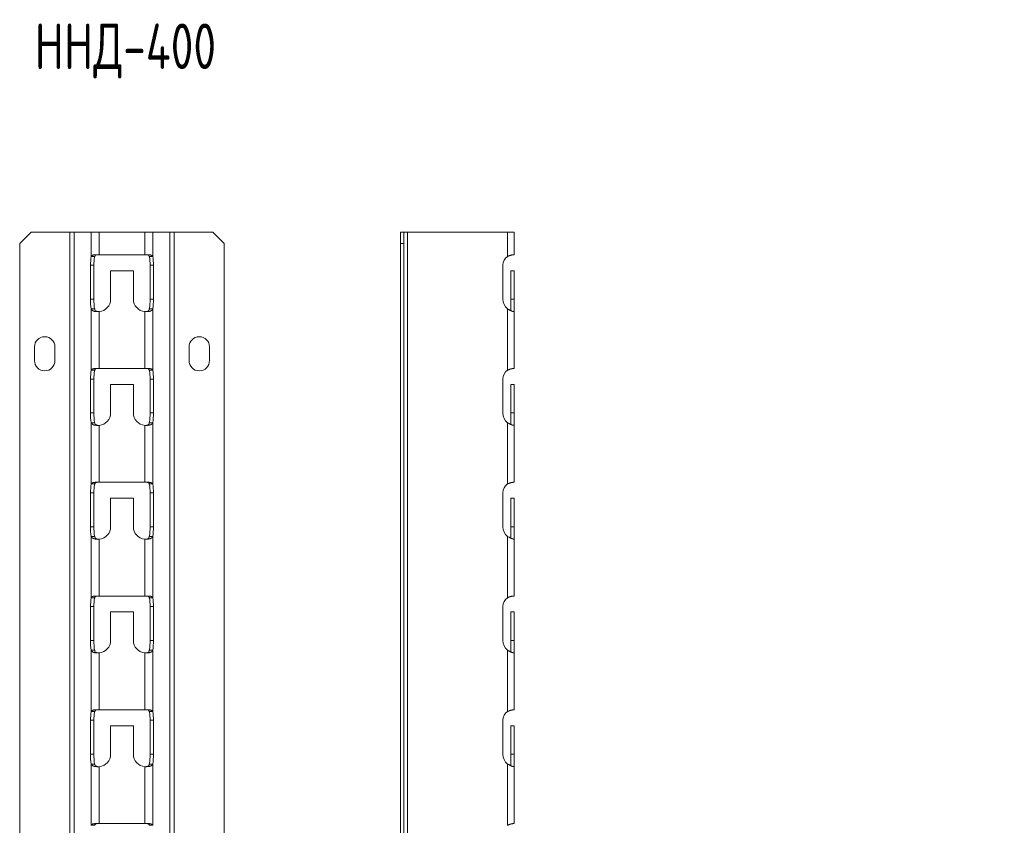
# Model space of a CAD drawing. Header units: millimetres. Extents: x -23 to 1248, y -1355 to 295.
# Tile 2 of 8: x -23 to 410, y -1021 to -667. Entities that reach past the tile are written whole.
import ezdxf

# ---------------------------------------------------------------- set-up
doc = ezdxf.new("R2010")
doc.units = ezdxf.units.MM
doc.styles.add('SLDTEXTSTYLE0', font='TXT', dxfattribs={"width": 0.7, "bigfont": 'bigfont'})

msp = doc.modelspace()

# ---------------------------------------------------------------- linework, layer by layer
at = {"color": 7, "linetype": 'Continuous', "lineweight": 15}
for p, q in [((-17.61, -760.41), (-22.61, -765.41)), ((-0.57, -760.41), (-17.61, -760.41)), ((-0.57, -760.41), (-0.57, -1167.41)), ((1.41, -760.41), (-0.57, -760.41)), ((1.41, -760.41), (1.41, -1167.41)), ((8.89, -760.41), (1.41, -760.41)), ((8.89, -760.41), (8.89, -771.15)), ((12.34, -760.41), (8.89, -760.41)), ((12.34, -760.41), (12.34, -770.41)), ((32.43, -760.41), (12.34, -760.41)), ((32.43, -760.41), (32.43, -770.41)), ((35.89, -760.41), (32.43, -760.41)), ((35.89, -760.41), (35.89, -771.15)), ((43.37, -760.41), (35.89, -760.41)), ((43.37, -760.41), (43.37, -1167.41)), ((45.34, -760.41), (43.37, -760.41)), ((45.34, -760.41), (45.34, -1167.41)), ((62.39, -760.41), (45.34, -760.41)), ((67.39, -765.41), (62.39, -760.41)), ((144.87, -765.41), (144.87, -760.41)), ((144.87, -760.41), (146.37, -760.41)), ((146.37, -760.41), (146.37, -765.41)), ((148.04, -760.41), (146.37, -760.41)), ((148.04, -760.41), (148.04, -1167.41)), ((191.96, -760.41), (148.04, -760.41)), ((191.96, -760.41), (191.96, -771.15)), ((194.87, -760.41), (191.96, -760.41)), ((194.87, -760.41), (194.87, -770.41)), ((-22.61, -765.41), (-22.61, -1162.41)), ((67.39, -765.41), (67.39, -1162.41)), ((146.37, -765.41), (144.87, -765.41)), ((144.87, -765.41), (144.87, -1162.41)), ((146.37, -765.41), (146.37, -1162.41)), ((10.69, -770.41), (12.34, -770.41)), ((32.43, -770.41), (12.34, -770.41)), ((32.43, -770.41), (34.09, -770.41)), ((194.46, -770.41), (194.87, -770.41)), ((8.54, -775.01), (8.54, -789.91)), ((10.02, -775.01), (8.54, -775.01)), ((8.89, -771.15), (10.37, -771.15)), ((10.02, -775.01), (10.02, -789.91)), ((34.41, -771.15), (35.89, -771.15)), ((34.76, -775.01), (36.24, -775.01)), ((34.76, -789.91), (34.76, -775.01)), ((36.24, -789.91), (36.24, -775.01)), ((189.89, -775.01), (189.89, -789.91)), ((17.39, -789.91), (17.39, -777.41)), ((17.39, -777.41), (27.39, -777.41)), ((27.39, -777.41), (27.39, -789.91)), ((193.37, -777.41), (194.87, -777.41)), ((193.37, -789.91), (193.37, -777.41)), ((194.87, -789.91), (194.87, -777.41)), ((10.02, -789.91), (8.54, -789.91)), ((34.76, -789.91), (36.24, -789.91)), ((193.37, -795.02), (193.37, -789.91)), ((193.37, -789.91), (194.87, -789.91)), ((194.87, -795.4), (194.87, -789.91)), ((8.89, -794.24), (8.89, -821.15)), ((10.37, -794.24), (8.89, -794.24)), ((12.34, -795.4), (12.34, -820.41)), ((32.43, -795.4), (32.43, -820.41)), ((35.89, -794.24), (34.41, -794.24)), ((35.89, -794.24), (35.89, -821.15)), ((191.96, -794.24), (191.96, -821.15)), ((194.87, -795.4), (194.87, -820.41)), ((-16.11, -810.91), (-16.11, -816.91)), ((-7.11, -816.91), (-7.11, -810.91)), ((51.89, -810.91), (51.89, -816.91)), ((60.89, -816.91), (60.89, -810.91)), ((8.89, -821.15), (10.37, -821.15)), ((10.69, -820.41), (12.34, -820.41)), ((32.43, -820.41), (12.34, -820.41)), ((32.43, -820.41), (34.09, -820.41)), ((34.41, -821.15), (35.89, -821.15)), ((194.46, -820.41), (194.87, -820.41)), ((8.54, -825.01), (8.54, -839.91)), ((10.02, -825.01), (8.54, -825.01)), ((10.02, -825.01), (10.02, -839.91)), ((34.76, -825.01), (36.24, -825.01)), ((34.76, -839.91), (34.76, -825.01)), ((36.24, -839.91), (36.24, -825.01)), ((189.89, -825.01), (189.89, -839.91)), ((17.39, -839.91), (17.39, -827.41)), ((17.39, -827.41), (27.39, -827.41)), ((27.39, -827.41), (27.39, -839.91)), ((193.37, -827.41), (194.87, -827.41)), ((193.37, -839.91), (193.37, -827.41)), ((194.87, -839.91), (194.87, -827.41)), ((10.02, -839.91), (8.54, -839.91)), ((34.76, -839.91), (36.24, -839.91)), ((193.37, -845.02), (193.37, -839.91)), ((193.37, -839.91), (194.87, -839.91)), ((194.87, -845.4), (194.87, -839.91)), ((10.37, -844.24), (8.89, -844.24)), ((8.89, -844.24), (8.89, -871.15)), ((35.89, -844.24), (34.41, -844.24)), ((35.89, -844.24), (35.89, -871.15)), ((191.96, -844.24), (191.96, -871.15)), ((12.34, -845.4), (12.34, -870.41)), ((32.43, -845.4), (32.43, -870.41)), ((194.87, -845.4), (194.87, -870.41)), ((10.69, -870.41), (12.34, -870.41)), ((32.43, -870.41), (12.34, -870.41)), ((32.43, -870.41), (34.09, -870.41)), ((194.46, -870.41), (194.87, -870.41)), ((8.89, -871.15), (10.37, -871.15)), ((34.41, -871.15), (35.89, -871.15)), ((8.54, -875.01), (8.54, -889.91)), ((10.02, -875.01), (8.54, -875.01)), ((10.02, -875.01), (10.02, -889.91)), ((17.39, -889.91), (17.39, -877.41)), ((17.39, -877.41), (27.39, -877.41)), ((27.39, -877.41), (27.39, -889.91)), ((34.76, -875.01), (36.24, -875.01)), ((34.76, -889.91), (34.76, -875.01)), ((36.24, -889.91), (36.24, -875.01)), ((189.89, -875.01), (189.89, -889.91)), ((193.37, -877.41), (194.87, -877.41)), ((193.37, -889.91), (193.37, -877.41)), ((194.87, -889.91), (194.87, -877.41)), ((10.02, -889.91), (8.54, -889.91)), ((34.76, -889.91), (36.24, -889.91)), ((193.37, -895.02), (193.37, -889.91)), ((193.37, -889.91), (194.87, -889.91)), ((194.87, -895.4), (194.87, -889.91)), ((10.37, -894.24), (8.89, -894.24)), ((8.89, -894.24), (8.89, -921.15)), ((12.34, -895.4), (12.34, -920.41)), ((32.43, -895.4), (32.43, -920.41)), ((35.89, -894.24), (34.41, -894.24)), ((35.89, -894.24), (35.89, -921.15)), ((191.96, -894.24), (191.96, -921.15)), ((194.87, -895.4), (194.87, -920.41)), ((8.89, -921.15), (10.37, -921.15)), ((10.69, -920.41), (12.34, -920.41)), ((32.43, -920.41), (12.34, -920.41)), ((32.43, -920.41), (34.09, -920.41)), ((34.41, -921.15), (35.89, -921.15)), ((194.46, -920.41), (194.87, -920.41)), ((8.54, -925.01), (8.54, -939.91)), ((10.02, -925.01), (8.54, -925.01)), ((10.02, -925.01), (10.02, -939.91)), ((34.76, -925.01), (36.24, -925.01)), ((34.76, -939.91), (34.76, -925.01)), ((36.24, -939.91), (36.24, -925.01)), ((189.89, -925.01), (189.89, -939.91)), ((17.39, -939.91), (17.39, -927.41)), ((17.39, -927.41), (27.39, -927.41)), ((27.39, -927.41), (27.39, -939.91)), ((193.37, -927.41), (194.87, -927.41)), ((193.37, -939.91), (193.37, -927.41)), ((194.87, -939.91), (194.87, -927.41)), ((10.02, -939.91), (8.54, -939.91)), ((34.76, -939.91), (36.24, -939.91)), ((193.37, -945.02), (193.37, -939.91)), ((193.37, -939.91), (194.87, -939.91)), ((194.87, -945.4), (194.87, -939.91)), ((10.37, -944.24), (8.89, -944.24)), ((8.89, -944.24), (8.89, -971.15)), ((12.34, -945.4), (12.34, -970.41)), ((32.43, -945.4), (32.43, -970.41)), ((35.89, -944.24), (34.41, -944.24)), ((35.89, -944.24), (35.89, -971.15)), ((191.96, -944.24), (191.96, -971.15)), ((194.87, -945.4), (194.87, -970.41)), ((8.89, -971.15), (10.37, -971.15)), ((10.69, -970.41), (12.34, -970.41)), ((32.43, -970.41), (12.34, -970.41)), ((32.43, -970.41), (34.09, -970.41)), ((34.41, -971.15), (35.89, -971.15)), ((194.46, -970.41), (194.87, -970.41)), ((8.54, -975.01), (8.54, -989.91)), ((10.02, -975.01), (8.54, -975.01)), ((10.02, -975.01), (10.02, -989.91)), ((17.39, -989.91), (17.39, -977.41)), ((17.39, -977.41), (27.39, -977.41)), ((27.39, -977.41), (27.39, -989.91)), ((34.76, -975.01), (36.24, -975.01)), ((34.76, -989.91), (34.76, -975.01)), ((36.24, -989.91), (36.24, -975.01)), ((189.89, -975.01), (189.89, -989.91)), ((193.37, -977.41), (194.87, -977.41)), ((193.37, -989.91), (193.37, -977.41)), ((194.87, -989.91), (194.87, -977.41)), ((10.02, -989.91), (8.54, -989.91)), ((34.76, -989.91), (36.24, -989.91)), ((193.37, -995.02), (193.37, -989.91)), ((193.37, -989.91), (194.87, -989.91)), ((194.87, -995.4), (194.87, -989.91)), ((10.37, -994.24), (8.89, -994.24)), ((8.89, -994.24), (8.89, -1021.15)), ((12.34, -995.4), (12.34, -1020.41)), ((32.43, -995.4), (32.43, -1020.41)), ((35.89, -994.24), (34.41, -994.24)), ((35.89, -994.24), (35.89, -1021.15)), ((191.96, -994.24), (191.96, -1021.15)), ((194.87, -995.4), (194.87, -1020.41)), ((8.89, -1021.15), (10.37, -1021.15)), ((10.69, -1020.41), (12.34, -1020.41)), ((32.43, -1020.41), (12.34, -1020.41)), ((32.43, -1020.41), (34.09, -1020.41)), ((34.41, -1021.15), (35.89, -1021.15)), ((194.46, -1020.41), (194.87, -1020.41))]:
    msp.add_line(p, q, dxfattribs=at)
for centre, radius, start, end in [((25.81, -774.65), 17.27, 168.3381, 181.2252), ((27.29, -774.65), 17.27, 168.3381, 181.2252), ((17.49, -774.65), 17.27, 358.7748, 11.6619), ((18.97, -774.65), 17.27, 358.7748, 11.6619), ((194.51, -775), 4.62, 123.4957, 180.1331), ((31.03, -790.25), 22.5, 179.1331, 190.194), ((32.51, -790.25), 22.5, 179.1331, 190.194), ((11.89, -789.91), 5.5, 274.7344, 0), ((32.89, -789.91), 5.5, 180, 265.2656), ((12.26, -790.25), 22.5, 349.806, 0.8669), ((13.74, -790.25), 22.5, 349.806, 0.8669), ((195.42, -789.92), 5.53, 179.8975, 231.2573), ((-11.61, -810.91), 4.5, 0, 180), ((56.39, -810.91), 4.5, 0, 180), ((-11.61, -816.91), 4.5, 180, 0), ((56.39, -816.91), 4.5, 180, 0), ((25.81, -824.65), 17.27, 168.3381, 181.2252), ((27.29, -824.65), 17.27, 168.3381, 181.2252), ((17.49, -824.65), 17.27, 358.7748, 11.6619), ((18.97, -824.65), 17.27, 358.7748, 11.6619), ((194.51, -825), 4.62, 123.4957, 180.1331), ((31.03, -840.25), 22.5, 179.1331, 190.194), ((32.51, -840.25), 22.5, 179.1331, 190.194), ((11.89, -839.91), 5.5, 274.7344, 0), ((32.89, -839.91), 5.5, 180, 265.2656), ((12.26, -840.25), 22.5, 349.806, 0.8669), ((13.74, -840.25), 22.5, 349.806, 0.8669), ((195.42, -839.92), 5.53, 179.8975, 231.2573), ((25.81, -874.65), 17.27, 168.3381, 181.2252), ((27.29, -874.65), 17.27, 168.3381, 181.2252), ((17.49, -874.65), 17.27, 358.7748, 11.6619), ((18.97, -874.65), 17.27, 358.7748, 11.6619), ((194.51, -875), 4.62, 123.4957, 180.1331), ((31.03, -890.25), 22.5, 179.1331, 190.194), ((32.51, -890.25), 22.5, 179.1331, 190.194), ((11.89, -889.91), 5.5, 274.7344, 0), ((32.89, -889.91), 5.5, 180, 265.2656), ((12.26, -890.25), 22.5, 349.806, 0.8669), ((13.74, -890.25), 22.5, 349.806, 0.8669), ((195.42, -889.92), 5.53, 179.8975, 231.2573), ((25.81, -924.65), 17.27, 168.3381, 181.2252), ((27.29, -924.65), 17.27, 168.3381, 181.2252), ((17.49, -924.65), 17.27, 358.7748, 11.6619), ((18.97, -924.65), 17.27, 358.7748, 11.6619), ((194.51, -925), 4.62, 123.4957, 180.1331), ((31.03, -940.25), 22.5, 179.1331, 190.194), ((32.51, -940.25), 22.5, 179.1331, 190.194), ((11.89, -939.91), 5.5, 274.7344, 0), ((32.89, -939.91), 5.5, 180, 265.2656), ((12.26, -940.25), 22.5, 349.806, 0.8669), ((13.74, -940.25), 22.5, 349.806, 0.8669), ((195.42, -939.92), 5.53, 179.8975, 231.2573), ((25.81, -974.65), 17.27, 168.3381, 181.2252), ((27.29, -974.65), 17.27, 168.3381, 181.2252), ((17.49, -974.65), 17.27, 358.7748, 11.6619), ((18.97, -974.65), 17.27, 358.7748, 11.6619), ((194.51, -975), 4.62, 123.4957, 180.1331), ((31.03, -990.25), 22.5, 179.1331, 190.194), ((32.51, -990.25), 22.5, 179.1331, 190.194), ((11.89, -989.91), 5.5, 274.7344, 0), ((32.89, -989.91), 5.5, 180, 265.2656), ((12.26, -990.25), 22.5, 349.806, 0.8669), ((13.74, -990.25), 22.5, 349.806, 0.8669), ((195.42, -989.92), 5.53, 179.8975, 231.2573)]:
    msp.add_arc(centre, radius, start, end, dxfattribs=at)
for points, knots in [([(8.89, -771.15), (8.9, -771.13), (8.93, -771.08), (8.97, -771.01), (9.02, -770.94), (9.07, -770.88), (9.13, -770.82), (9.18, -770.77), (9.24, -770.73), (9.3, -770.69), (9.36, -770.65), (9.42, -770.62), (9.49, -770.59), (9.59, -770.56), (9.73, -770.52), (9.91, -770.49), (10.13, -770.46), (10.39, -770.44), (10.58, -770.42), (10.69, -770.41)], [0, 0, 0, 0, 0.060631, 0.118178, 0.172646, 0.22404, 0.272363, 0.317623, 0.359828, 0.398987, 0.435112, 0.468218, 0.498326, 0.55638, 0.624554, 0.702949, 0.791629, 0.890636, 1, 1, 1, 1]), ([(10.37, -771.15), (10.4, -771.01), (10.46, -770.89), (10.55, -770.75), (10.58, -770.71), (10.65, -770.64), (10.68, -770.62), (10.76, -770.56), (10.84, -770.52), (11.06, -770.46), (11.21, -770.44), (11.4, -770.41)], [0, 0, 0, 0, 0.25, 0.25, 0.375, 0.375, 0.5, 0.5, 0.75, 0.75, 1, 1, 1, 1]), ([(33.38, -770.41), (33.57, -770.43), (33.72, -770.46), (33.94, -770.52), (34.02, -770.56), (34.13, -770.64), (34.19, -770.71), (34.32, -770.89), (34.37, -771.01), (34.41, -771.15)], [0, 0, 0, 0, 0.25, 0.25, 0.5, 0.5, 0.75, 0.75, 1, 1, 1, 1]), ([(34.09, -770.41), (34.14, -770.42), (34.25, -770.42), (34.39, -770.44), (34.53, -770.45), (34.65, -770.46), (34.77, -770.47), (34.87, -770.49), (34.96, -770.51), (35.05, -770.52), (35.12, -770.54), (35.19, -770.56), (35.25, -770.58), (35.33, -770.61), (35.43, -770.66), (35.57, -770.75), (35.69, -770.86), (35.81, -771), (35.86, -771.1), (35.89, -771.15)], [0, 0, 0, 0, 0.05571, 0.108851, 0.159428, 0.207444, 0.252904, 0.295814, 0.336181, 0.374013, 0.409319, 0.442112, 0.472407, 0.500223, 0.570975, 0.65623, 0.756109, 0.870683, 1, 1, 1, 1]), ([(191.96, -771.15), (192.02, -771.13), (192.14, -771.08), (192.31, -771.01), (192.47, -770.94), (192.62, -770.88), (192.75, -770.82), (192.88, -770.77), (193, -770.73), (193.11, -770.69), (193.2, -770.65), (193.29, -770.62), (193.4, -770.59), (193.54, -770.56), (193.71, -770.52), (193.89, -770.49), (194.09, -770.46), (194.28, -770.44), (194.4, -770.42), (194.46, -770.41)], [0, 0, 0, 0, 0.060631, 0.118178, 0.172646, 0.22404, 0.272363, 0.317623, 0.359828, 0.398987, 0.435112, 0.468218, 0.498326, 0.55638, 0.624554, 0.702949, 0.791629, 0.890636, 1, 1, 1, 1]), ([(12.34, -795.4), (12.28, -795.4), (12.16, -795.4), (11.98, -795.4), (11.8, -795.4), (11.63, -795.39), (11.47, -795.39), (11.31, -795.38), (11.16, -795.37), (11.01, -795.36), (10.88, -795.35), (10.75, -795.34), (10.62, -795.33), (10.51, -795.31), (10.4, -795.29), (10.29, -795.27), (10.19, -795.25), (10.1, -795.23), (9.98, -795.19), (9.84, -795.14), (9.67, -795.06), (9.5, -794.97), (9.34, -794.85), (9.2, -794.72), (9.07, -794.58), (8.96, -794.41), (8.92, -794.3), (8.89, -794.24)], [0, 0, 0, 0, 0.036485, 0.072066, 0.106746, 0.140528, 0.173416, 0.205414, 0.236526, 0.266756, 0.296108, 0.324589, 0.352203, 0.378958, 0.40486, 0.429917, 0.454137, 0.47753, 0.500107, 0.547772, 0.599525, 0.655459, 0.715649, 0.780153, 0.849022, 0.922293, 1, 1, 1, 1]), ([(12.34, -795.4), (12.04, -795.4), (11.77, -795.39), (11.43, -795.34), (11.33, -795.32), (11.2, -795.28), (11.16, -795.27), (11.1, -795.24), (11.08, -795.24), (11.05, -795.22), (11.03, -795.21), (10.88, -795.13), (10.75, -795.02), (10.52, -794.69), (10.42, -794.49), (10.37, -794.24)], [0, 0, 0, 0, 0.25, 0.25, 0.375, 0.375, 0.4375, 0.4375, 0.46875, 0.46875, 0.5, 0.5, 0.75, 0.75, 1, 1, 1, 1]), ([(35.89, -794.24), (35.87, -794.27), (35.85, -794.34), (35.8, -794.44), (35.75, -794.53), (35.68, -794.62), (35.61, -794.7), (35.54, -794.78), (35.45, -794.85), (35.36, -794.91), (35.27, -794.97), (35.18, -795.03), (35.08, -795.08), (34.97, -795.13), (34.87, -795.17), (34.75, -795.21), (34.6, -795.24), (34.42, -795.28), (34.21, -795.31), (33.98, -795.34), (33.72, -795.36), (33.44, -795.38), (33.13, -795.39), (32.79, -795.39), (32.55, -795.4), (32.43, -795.4)], [0, 0, 0, 0, 0.042823, 0.08451, 0.125069, 0.164509, 0.20284, 0.24007, 0.276213, 0.311278, 0.345281, 0.378235, 0.410156, 0.441062, 0.470973, 0.499909, 0.541023, 0.585653, 0.633854, 0.68567, 0.741137, 0.800281, 0.863128, 0.929695, 1, 1, 1, 1]), ([(34.41, -794.24), (34.36, -794.48), (34.27, -794.69), (34.1, -794.93), (34.04, -795), (33.94, -795.09), (33.9, -795.11), (33.85, -795.15), (33.84, -795.16), (33.81, -795.18), (33.8, -795.18), (33.79, -795.19), (33.78, -795.19), (33.77, -795.2), (33.77, -795.2), (33.64, -795.27), (33.47, -795.32), (33.03, -795.38), (32.75, -795.4), (32.43, -795.4)], [0, 0, 0, 0, 0.25, 0.25, 0.375, 0.375, 0.4375, 0.4375, 0.46875, 0.46875, 0.484375, 0.484375, 0.492188, 0.492188, 0.5, 0.5, 0.75, 0.75, 1, 1, 1, 1]), ([(194.87, -795.4), (194.87, -795.4), (194.87, -795.4), (194.85, -795.4), (194.83, -795.4), (194.8, -795.39), (194.76, -795.39), (194.72, -795.38), (194.67, -795.37), (194.61, -795.36), (194.55, -795.35), (194.49, -795.34), (194.42, -795.33), (194.35, -795.31), (194.28, -795.29), (194.21, -795.27), (194.13, -795.25), (194.06, -795.23), (193.96, -795.19), (193.82, -795.14), (193.63, -795.06), (193.42, -794.97), (193.18, -794.85), (192.91, -794.72), (192.62, -794.58), (192.3, -794.41), (192.08, -794.3), (191.96, -794.24)], [0, 0, 0, 0, 0.036485, 0.072066, 0.106746, 0.140528, 0.173416, 0.205414, 0.236526, 0.266756, 0.296108, 0.324589, 0.352203, 0.378958, 0.40486, 0.429917, 0.454137, 0.47753, 0.500107, 0.547772, 0.599525, 0.655459, 0.715649, 0.780153, 0.849022, 0.922293, 1, 1, 1, 1]), ([(8.89, -821.15), (8.9, -821.13), (8.93, -821.08), (8.97, -821.01), (9.02, -820.94), (9.07, -820.88), (9.13, -820.82), (9.18, -820.77), (9.24, -820.73), (9.3, -820.69), (9.36, -820.65), (9.42, -820.62), (9.49, -820.59), (9.59, -820.56), (9.73, -820.52), (9.91, -820.49), (10.13, -820.46), (10.39, -820.44), (10.58, -820.42), (10.69, -820.41)], [0, 0, 0, 0, 0.060631, 0.118178, 0.172646, 0.22404, 0.272363, 0.317623, 0.359828, 0.398987, 0.435112, 0.468218, 0.498326, 0.55638, 0.624554, 0.702949, 0.791629, 0.890636, 1, 1, 1, 1]), ([(10.37, -821.15), (10.4, -821.01), (10.46, -820.89), (10.55, -820.75), (10.58, -820.71), (10.65, -820.64), (10.68, -820.62), (10.76, -820.56), (10.84, -820.52), (11.06, -820.46), (11.21, -820.44), (11.4, -820.41)], [0, 0, 0, 0, 0.25, 0.25, 0.375, 0.375, 0.5, 0.5, 0.75, 0.75, 1, 1, 1, 1]), ([(33.38, -820.41), (33.57, -820.43), (33.72, -820.46), (33.94, -820.52), (34.02, -820.56), (34.13, -820.64), (34.19, -820.71), (34.32, -820.89), (34.37, -821.01), (34.41, -821.15)], [0, 0, 0, 0, 0.25, 0.25, 0.5, 0.5, 0.75, 0.75, 1, 1, 1, 1]), ([(34.09, -820.41), (34.14, -820.42), (34.25, -820.42), (34.39, -820.44), (34.53, -820.45), (34.65, -820.46), (34.77, -820.47), (34.87, -820.49), (34.96, -820.51), (35.05, -820.52), (35.12, -820.54), (35.19, -820.56), (35.25, -820.58), (35.33, -820.61), (35.43, -820.66), (35.57, -820.75), (35.69, -820.86), (35.81, -821), (35.86, -821.1), (35.89, -821.15)], [0, 0, 0, 0, 0.0557096, 0.1088511, 0.1594279, 0.207444, 0.2529043, 0.2958145, 0.3361812, 0.3740126, 0.4093187, 0.4421116, 0.4724066, 0.500223, 0.5709753, 0.6562304, 0.7561086, 0.870683, 1, 1, 1, 1]), ([(191.96, -821.15), (192.02, -821.13), (192.14, -821.08), (192.31, -821.01), (192.47, -820.94), (192.62, -820.88), (192.75, -820.82), (192.88, -820.77), (193, -820.73), (193.11, -820.69), (193.2, -820.65), (193.29, -820.62), (193.4, -820.59), (193.54, -820.56), (193.71, -820.52), (193.89, -820.49), (194.09, -820.46), (194.28, -820.44), (194.4, -820.42), (194.46, -820.41)], [0, 0, 0, 0, 0.060631, 0.118178, 0.172646, 0.22404, 0.272363, 0.317623, 0.359828, 0.398987, 0.435112, 0.468218, 0.498326, 0.55638, 0.624554, 0.702949, 0.791629, 0.890636, 1, 1, 1, 1]), ([(12.34, -845.4), (12.28, -845.4), (12.16, -845.4), (11.98, -845.4), (11.8, -845.4), (11.63, -845.39), (11.47, -845.39), (11.31, -845.38), (11.16, -845.37), (11.01, -845.36), (10.88, -845.35), (10.75, -845.34), (10.62, -845.33), (10.51, -845.31), (10.4, -845.29), (10.29, -845.27), (10.19, -845.25), (10.1, -845.23), (9.98, -845.19), (9.84, -845.14), (9.67, -845.06), (9.5, -844.97), (9.34, -844.85), (9.2, -844.72), (9.07, -844.58), (8.96, -844.41), (8.92, -844.3), (8.89, -844.24)], [0, 0, 0, 0, 0.036485, 0.072066, 0.106746, 0.140528, 0.173416, 0.205414, 0.236526, 0.266756, 0.296108, 0.324589, 0.352203, 0.378958, 0.40486, 0.429917, 0.454137, 0.47753, 0.500107, 0.547772, 0.599525, 0.655459, 0.715649, 0.780153, 0.849022, 0.922293, 1, 1, 1, 1]), ([(12.34, -845.4), (12.04, -845.4), (11.77, -845.39), (11.43, -845.34), (11.33, -845.32), (11.2, -845.28), (11.16, -845.27), (11.1, -845.24), (11.08, -845.24), (11.05, -845.22), (11.03, -845.21), (10.88, -845.13), (10.75, -845.02), (10.52, -844.69), (10.42, -844.49), (10.37, -844.24)], [0, 0, 0, 0, 0.25, 0.25, 0.375, 0.375, 0.4375, 0.4375, 0.46875, 0.46875, 0.5, 0.5, 0.75, 0.75, 1, 1, 1, 1]), ([(35.89, -844.24), (35.87, -844.27), (35.85, -844.34), (35.8, -844.44), (35.75, -844.53), (35.68, -844.62), (35.61, -844.7), (35.54, -844.78), (35.45, -844.85), (35.36, -844.91), (35.27, -844.97), (35.18, -845.03), (35.08, -845.08), (34.97, -845.13), (34.87, -845.17), (34.75, -845.21), (34.6, -845.24), (34.42, -845.28), (34.21, -845.31), (33.98, -845.34), (33.72, -845.36), (33.44, -845.38), (33.13, -845.39), (32.79, -845.39), (32.55, -845.4), (32.43, -845.4)], [0, 0, 0, 0, 0.042823, 0.08451, 0.125069, 0.164509, 0.20284, 0.24007, 0.276213, 0.311278, 0.345281, 0.378235, 0.410156, 0.441062, 0.470973, 0.499909, 0.541023, 0.585653, 0.633854, 0.68567, 0.741137, 0.800281, 0.863128, 0.929695, 1, 1, 1, 1]), ([(34.41, -844.24), (34.36, -844.48), (34.27, -844.69), (34.1, -844.93), (34.04, -845), (33.94, -845.09), (33.9, -845.11), (33.85, -845.15), (33.84, -845.16), (33.81, -845.18), (33.8, -845.18), (33.79, -845.19), (33.78, -845.19), (33.77, -845.2), (33.77, -845.2), (33.64, -845.27), (33.47, -845.32), (33.03, -845.38), (32.75, -845.4), (32.43, -845.4)], [0, 0, 0, 0, 0.25, 0.25, 0.375, 0.375, 0.4375, 0.4375, 0.46875, 0.46875, 0.484375, 0.484375, 0.492188, 0.492188, 0.5, 0.5, 0.75, 0.75, 1, 1, 1, 1]), ([(194.87, -845.4), (194.87, -845.4), (194.87, -845.4), (194.85, -845.4), (194.83, -845.4), (194.8, -845.39), (194.76, -845.39), (194.72, -845.38), (194.67, -845.37), (194.61, -845.36), (194.55, -845.35), (194.49, -845.34), (194.42, -845.33), (194.35, -845.31), (194.28, -845.29), (194.21, -845.27), (194.13, -845.25), (194.06, -845.23), (193.96, -845.19), (193.82, -845.14), (193.63, -845.06), (193.42, -844.97), (193.18, -844.85), (192.91, -844.72), (192.62, -844.58), (192.3, -844.41), (192.08, -844.3), (191.96, -844.24)], [0, 0, 0, 0, 0.036485, 0.072066, 0.106746, 0.140528, 0.173416, 0.205414, 0.236526, 0.266756, 0.296108, 0.324589, 0.352203, 0.378958, 0.40486, 0.429917, 0.454137, 0.47753, 0.500107, 0.547772, 0.599525, 0.655459, 0.715649, 0.780153, 0.849022, 0.922293, 1, 1, 1, 1]), ([(8.89, -871.15), (8.9, -871.13), (8.93, -871.08), (8.97, -871.01), (9.02, -870.94), (9.07, -870.88), (9.13, -870.82), (9.18, -870.77), (9.24, -870.73), (9.3, -870.69), (9.36, -870.65), (9.42, -870.62), (9.49, -870.59), (9.59, -870.56), (9.73, -870.52), (9.91, -870.49), (10.13, -870.46), (10.39, -870.44), (10.58, -870.42), (10.69, -870.41)], [0, 0, 0, 0, 0.060631, 0.118178, 0.172646, 0.22404, 0.272363, 0.317623, 0.359828, 0.398987, 0.435112, 0.468218, 0.498326, 0.55638, 0.624554, 0.702949, 0.791629, 0.890636, 1, 1, 1, 1]), ([(10.37, -871.15), (10.4, -871.01), (10.46, -870.89), (10.55, -870.75), (10.58, -870.71), (10.65, -870.64), (10.68, -870.62), (10.76, -870.56), (10.84, -870.52), (11.06, -870.46), (11.21, -870.44), (11.4, -870.41)], [0, 0, 0, 0, 0.25, 0.25, 0.375, 0.375, 0.5, 0.5, 0.75, 0.75, 1, 1, 1, 1]), ([(33.38, -870.41), (33.57, -870.43), (33.72, -870.46), (33.94, -870.52), (34.02, -870.56), (34.13, -870.64), (34.19, -870.71), (34.32, -870.89), (34.37, -871.01), (34.41, -871.15)], [0, 0, 0, 0, 0.25, 0.25, 0.5, 0.5, 0.75, 0.75, 1, 1, 1, 1]), ([(34.09, -870.41), (34.14, -870.42), (34.25, -870.42), (34.39, -870.44), (34.53, -870.45), (34.65, -870.46), (34.77, -870.47), (34.87, -870.49), (34.96, -870.51), (35.05, -870.52), (35.12, -870.54), (35.19, -870.56), (35.25, -870.58), (35.33, -870.61), (35.43, -870.66), (35.57, -870.75), (35.69, -870.86), (35.81, -871), (35.86, -871.1), (35.89, -871.15)], [0, 0, 0, 0, 0.05571, 0.108851, 0.159428, 0.207444, 0.252904, 0.295814, 0.336181, 0.374013, 0.409319, 0.442112, 0.472407, 0.500223, 0.570975, 0.65623, 0.756109, 0.870683, 1, 1, 1, 1]), ([(191.96, -871.15), (192.02, -871.13), (192.14, -871.08), (192.31, -871.01), (192.47, -870.94), (192.62, -870.88), (192.75, -870.82), (192.88, -870.77), (193, -870.73), (193.11, -870.69), (193.2, -870.65), (193.29, -870.62), (193.4, -870.59), (193.54, -870.56), (193.71, -870.52), (193.89, -870.49), (194.09, -870.46), (194.28, -870.44), (194.4, -870.42), (194.46, -870.41)], [0, 0, 0, 0, 0.060631, 0.118178, 0.172646, 0.22404, 0.272363, 0.317623, 0.359828, 0.398987, 0.435112, 0.468218, 0.498326, 0.55638, 0.624554, 0.702949, 0.791629, 0.890636, 1, 1, 1, 1]), ([(12.34, -895.4), (12.28, -895.4), (12.16, -895.4), (11.98, -895.4), (11.8, -895.4), (11.63, -895.39), (11.47, -895.39), (11.31, -895.38), (11.16, -895.37), (11.01, -895.36), (10.88, -895.35), (10.75, -895.34), (10.62, -895.33), (10.51, -895.31), (10.4, -895.29), (10.29, -895.27), (10.19, -895.25), (10.1, -895.23), (9.98, -895.19), (9.84, -895.14), (9.67, -895.06), (9.5, -894.97), (9.34, -894.85), (9.2, -894.72), (9.07, -894.58), (8.96, -894.41), (8.92, -894.3), (8.89, -894.24)], [0, 0, 0, 0, 0.036485, 0.072066, 0.106746, 0.140528, 0.173416, 0.205414, 0.236526, 0.266756, 0.296108, 0.324589, 0.352203, 0.378958, 0.40486, 0.429917, 0.454137, 0.47753, 0.500107, 0.547772, 0.599525, 0.655459, 0.715649, 0.780153, 0.849022, 0.922293, 1, 1, 1, 1]), ([(12.34, -895.4), (12.04, -895.4), (11.77, -895.39), (11.43, -895.34), (11.33, -895.32), (11.2, -895.28), (11.16, -895.27), (11.1, -895.24), (11.08, -895.24), (11.05, -895.22), (11.03, -895.21), (10.88, -895.13), (10.75, -895.02), (10.52, -894.69), (10.42, -894.49), (10.37, -894.24)], [0, 0, 0, 0, 0.25, 0.25, 0.375, 0.375, 0.4375, 0.4375, 0.46875, 0.46875, 0.5, 0.5, 0.75, 0.75, 1, 1, 1, 1]), ([(35.89, -894.24), (35.87, -894.27), (35.85, -894.34), (35.8, -894.44), (35.75, -894.53), (35.68, -894.62), (35.61, -894.7), (35.54, -894.78), (35.45, -894.85), (35.36, -894.91), (35.27, -894.97), (35.18, -895.03), (35.08, -895.08), (34.97, -895.13), (34.87, -895.17), (34.75, -895.21), (34.6, -895.24), (34.42, -895.28), (34.21, -895.31), (33.98, -895.34), (33.72, -895.36), (33.44, -895.38), (33.13, -895.39), (32.79, -895.39), (32.55, -895.4), (32.43, -895.4)], [0, 0, 0, 0, 0.042823, 0.08451, 0.125069, 0.164509, 0.20284, 0.24007, 0.276213, 0.311278, 0.345281, 0.378235, 0.410156, 0.441062, 0.470973, 0.499909, 0.541023, 0.585653, 0.633854, 0.68567, 0.741137, 0.800281, 0.863128, 0.929695, 1, 1, 1, 1]), ([(34.41, -894.24), (34.36, -894.48), (34.27, -894.69), (34.1, -894.93), (34.04, -895), (33.94, -895.09), (33.9, -895.11), (33.85, -895.15), (33.84, -895.16), (33.81, -895.18), (33.8, -895.18), (33.79, -895.19), (33.78, -895.19), (33.77, -895.2), (33.77, -895.2), (33.64, -895.27), (33.47, -895.32), (33.03, -895.38), (32.75, -895.4), (32.43, -895.4)], [0, 0, 0, 0, 0.25, 0.25, 0.375, 0.375, 0.4375, 0.4375, 0.46875, 0.46875, 0.484375, 0.484375, 0.492188, 0.492188, 0.5, 0.5, 0.75, 0.75, 1, 1, 1, 1]), ([(194.87, -895.4), (194.87, -895.4), (194.87, -895.4), (194.85, -895.4), (194.83, -895.4), (194.8, -895.39), (194.76, -895.39), (194.72, -895.38), (194.67, -895.37), (194.61, -895.36), (194.55, -895.35), (194.49, -895.34), (194.42, -895.33), (194.35, -895.31), (194.28, -895.29), (194.21, -895.27), (194.13, -895.25), (194.06, -895.23), (193.96, -895.19), (193.82, -895.14), (193.63, -895.06), (193.42, -894.97), (193.18, -894.85), (192.91, -894.72), (192.62, -894.58), (192.3, -894.41), (192.08, -894.3), (191.96, -894.24)], [0, 0, 0, 0, 0.036485, 0.072066, 0.106746, 0.140528, 0.173416, 0.205414, 0.236526, 0.266756, 0.296108, 0.324589, 0.352203, 0.378958, 0.40486, 0.429917, 0.454137, 0.47753, 0.500107, 0.547772, 0.599525, 0.655459, 0.715649, 0.780153, 0.849022, 0.922293, 1, 1, 1, 1]), ([(8.89, -921.15), (8.9, -921.13), (8.93, -921.08), (8.97, -921.01), (9.02, -920.94), (9.07, -920.88), (9.13, -920.82), (9.18, -920.77), (9.24, -920.73), (9.3, -920.69), (9.36, -920.65), (9.42, -920.62), (9.49, -920.59), (9.59, -920.56), (9.73, -920.52), (9.91, -920.49), (10.13, -920.46), (10.39, -920.44), (10.58, -920.42), (10.69, -920.41)], [0, 0, 0, 0, 0.060631, 0.118178, 0.172646, 0.22404, 0.272363, 0.317623, 0.359828, 0.398987, 0.435112, 0.468218, 0.498326, 0.55638, 0.624554, 0.702949, 0.791629, 0.890636, 1, 1, 1, 1]), ([(10.37, -921.15), (10.4, -921.01), (10.46, -920.89), (10.55, -920.75), (10.58, -920.71), (10.65, -920.64), (10.68, -920.62), (10.76, -920.56), (10.84, -920.52), (11.06, -920.46), (11.21, -920.44), (11.4, -920.41)], [0, 0, 0, 0, 0.25, 0.25, 0.375, 0.375, 0.5, 0.5, 0.75, 0.75, 1, 1, 1, 1]), ([(33.38, -920.41), (33.57, -920.43), (33.72, -920.46), (33.94, -920.52), (34.02, -920.56), (34.13, -920.64), (34.19, -920.71), (34.32, -920.89), (34.37, -921.01), (34.41, -921.15)], [0, 0, 0, 0, 0.25, 0.25, 0.5, 0.5, 0.75, 0.75, 1, 1, 1, 1]), ([(34.09, -920.41), (34.14, -920.42), (34.25, -920.42), (34.39, -920.44), (34.53, -920.45), (34.65, -920.46), (34.77, -920.47), (34.87, -920.49), (34.96, -920.51), (35.05, -920.52), (35.12, -920.54), (35.19, -920.56), (35.25, -920.58), (35.33, -920.61), (35.43, -920.66), (35.57, -920.75), (35.69, -920.86), (35.81, -921), (35.86, -921.1), (35.89, -921.15)], [0, 0, 0, 0, 0.05571, 0.108851, 0.159428, 0.207444, 0.252904, 0.295814, 0.336181, 0.374013, 0.409319, 0.442112, 0.472407, 0.500223, 0.570975, 0.65623, 0.756109, 0.870683, 1, 1, 1, 1]), ([(191.96, -921.15), (192.02, -921.13), (192.14, -921.08), (192.31, -921.01), (192.47, -920.94), (192.62, -920.88), (192.75, -920.82), (192.88, -920.77), (193, -920.73), (193.11, -920.69), (193.2, -920.65), (193.29, -920.62), (193.4, -920.59), (193.54, -920.56), (193.71, -920.52), (193.89, -920.49), (194.09, -920.46), (194.28, -920.44), (194.4, -920.42), (194.46, -920.41)], [0, 0, 0, 0, 0.060631, 0.118178, 0.172646, 0.22404, 0.272363, 0.317623, 0.359828, 0.398987, 0.435112, 0.468218, 0.498326, 0.55638, 0.624554, 0.702949, 0.791629, 0.890636, 1, 1, 1, 1]), ([(12.34, -945.4), (12.28, -945.4), (12.16, -945.4), (11.98, -945.4), (11.8, -945.4), (11.63, -945.39), (11.47, -945.39), (11.31, -945.38), (11.16, -945.37), (11.01, -945.36), (10.88, -945.35), (10.75, -945.34), (10.62, -945.33), (10.51, -945.31), (10.4, -945.29), (10.29, -945.27), (10.19, -945.25), (10.1, -945.23), (9.98, -945.19), (9.84, -945.14), (9.67, -945.06), (9.5, -944.97), (9.34, -944.85), (9.2, -944.72), (9.07, -944.58), (8.96, -944.41), (8.92, -944.3), (8.89, -944.24)], [0, 0, 0, 0, 0.036485, 0.072066, 0.106746, 0.140528, 0.173416, 0.205414, 0.236526, 0.266756, 0.296108, 0.324589, 0.352203, 0.378958, 0.40486, 0.429917, 0.454137, 0.47753, 0.500107, 0.547772, 0.599525, 0.655459, 0.715649, 0.780153, 0.849022, 0.922293, 1, 1, 1, 1]), ([(12.34, -945.4), (12.04, -945.4), (11.77, -945.39), (11.43, -945.34), (11.33, -945.32), (11.2, -945.28), (11.16, -945.27), (11.1, -945.24), (11.08, -945.24), (11.05, -945.22), (11.03, -945.21), (10.88, -945.13), (10.75, -945.02), (10.52, -944.69), (10.42, -944.49), (10.37, -944.24)], [0, 0, 0, 0, 0.25, 0.25, 0.375, 0.375, 0.4375, 0.4375, 0.46875, 0.46875, 0.5, 0.5, 0.75, 0.75, 1, 1, 1, 1]), ([(35.89, -944.24), (35.87, -944.27), (35.85, -944.34), (35.8, -944.44), (35.75, -944.53), (35.68, -944.62), (35.61, -944.7), (35.54, -944.78), (35.45, -944.85), (35.36, -944.91), (35.27, -944.97), (35.18, -945.03), (35.08, -945.08), (34.97, -945.13), (34.87, -945.17), (34.75, -945.21), (34.6, -945.24), (34.42, -945.28), (34.21, -945.31), (33.98, -945.34), (33.72, -945.36), (33.44, -945.38), (33.13, -945.39), (32.79, -945.39), (32.55, -945.4), (32.43, -945.4)], [0, 0, 0, 0, 0.042823, 0.08451, 0.125069, 0.164509, 0.20284, 0.24007, 0.276213, 0.311278, 0.345281, 0.378235, 0.410156, 0.441062, 0.470973, 0.499909, 0.541023, 0.585653, 0.633854, 0.68567, 0.741137, 0.800281, 0.863128, 0.929695, 1, 1, 1, 1]), ([(34.41, -944.24), (34.36, -944.48), (34.27, -944.69), (34.1, -944.93), (34.04, -945), (33.94, -945.09), (33.9, -945.11), (33.85, -945.15), (33.84, -945.16), (33.81, -945.18), (33.8, -945.18), (33.79, -945.19), (33.78, -945.19), (33.77, -945.2), (33.77, -945.2), (33.64, -945.27), (33.47, -945.32), (33.03, -945.38), (32.75, -945.4), (32.43, -945.4)], [0, 0, 0, 0, 0.25, 0.25, 0.375, 0.375, 0.4375, 0.4375, 0.46875, 0.46875, 0.484375, 0.484375, 0.492188, 0.492188, 0.5, 0.5, 0.75, 0.75, 1, 1, 1, 1]), ([(194.87, -945.4), (194.87, -945.4), (194.87, -945.4), (194.85, -945.4), (194.83, -945.4), (194.8, -945.39), (194.76, -945.39), (194.72, -945.38), (194.67, -945.37), (194.61, -945.36), (194.55, -945.35), (194.49, -945.34), (194.42, -945.33), (194.35, -945.31), (194.28, -945.29), (194.21, -945.27), (194.13, -945.25), (194.06, -945.23), (193.96, -945.19), (193.82, -945.14), (193.63, -945.06), (193.42, -944.97), (193.18, -944.85), (192.91, -944.72), (192.62, -944.58), (192.3, -944.41), (192.08, -944.3), (191.96, -944.24)], [0, 0, 0, 0, 0.036485, 0.072066, 0.106746, 0.140528, 0.173416, 0.205414, 0.236526, 0.266756, 0.296108, 0.324589, 0.352203, 0.378958, 0.40486, 0.429917, 0.454137, 0.47753, 0.500107, 0.547772, 0.599525, 0.655459, 0.715649, 0.780153, 0.849022, 0.922293, 1, 1, 1, 1]), ([(8.89, -971.15), (8.9, -971.13), (8.93, -971.08), (8.97, -971.01), (9.02, -970.94), (9.07, -970.88), (9.13, -970.82), (9.18, -970.77), (9.24, -970.73), (9.3, -970.69), (9.36, -970.65), (9.42, -970.62), (9.49, -970.59), (9.59, -970.56), (9.73, -970.52), (9.91, -970.49), (10.13, -970.46), (10.39, -970.44), (10.58, -970.42), (10.69, -970.41)], [0, 0, 0, 0, 0.060631, 0.118178, 0.172646, 0.22404, 0.272363, 0.317623, 0.359828, 0.398987, 0.435112, 0.468218, 0.498326, 0.55638, 0.624554, 0.702949, 0.791629, 0.890636, 1, 1, 1, 1]), ([(10.37, -971.15), (10.4, -971.01), (10.46, -970.89), (10.55, -970.75), (10.58, -970.71), (10.65, -970.64), (10.68, -970.62), (10.76, -970.56), (10.84, -970.52), (11.06, -970.46), (11.21, -970.44), (11.4, -970.41)], [0, 0, 0, 0, 0.25, 0.25, 0.375, 0.375, 0.5, 0.5, 0.75, 0.75, 1, 1, 1, 1]), ([(33.38, -970.41), (33.57, -970.43), (33.72, -970.46), (33.94, -970.52), (34.02, -970.56), (34.13, -970.64), (34.19, -970.71), (34.32, -970.89), (34.37, -971.01), (34.41, -971.15)], [0, 0, 0, 0, 0.25, 0.25, 0.5, 0.5, 0.75, 0.75, 1, 1, 1, 1]), ([(34.09, -970.41), (34.14, -970.42), (34.25, -970.42), (34.39, -970.44), (34.53, -970.45), (34.65, -970.46), (34.77, -970.47), (34.87, -970.49), (34.96, -970.51), (35.05, -970.52), (35.12, -970.54), (35.19, -970.56), (35.25, -970.58), (35.33, -970.61), (35.43, -970.66), (35.57, -970.75), (35.69, -970.86), (35.81, -971), (35.86, -971.1), (35.89, -971.15)], [0, 0, 0, 0, 0.05571, 0.108851, 0.159428, 0.207444, 0.252904, 0.295814, 0.336181, 0.374013, 0.409319, 0.442112, 0.472407, 0.500223, 0.570975, 0.65623, 0.756109, 0.870683, 1, 1, 1, 1]), ([(191.96, -971.15), (192.02, -971.13), (192.14, -971.08), (192.31, -971.01), (192.47, -970.94), (192.62, -970.88), (192.75, -970.82), (192.88, -970.77), (193, -970.73), (193.11, -970.69), (193.2, -970.65), (193.29, -970.62), (193.4, -970.59), (193.54, -970.56), (193.71, -970.52), (193.89, -970.49), (194.09, -970.46), (194.28, -970.44), (194.4, -970.42), (194.46, -970.41)], [0, 0, 0, 0, 0.060631, 0.118178, 0.172646, 0.22404, 0.272363, 0.317623, 0.359828, 0.398987, 0.435112, 0.468218, 0.498326, 0.55638, 0.624554, 0.702949, 0.791629, 0.890636, 1, 1, 1, 1]), ([(12.34, -995.4), (12.28, -995.4), (12.16, -995.4), (11.98, -995.4), (11.8, -995.4), (11.63, -995.39), (11.47, -995.39), (11.31, -995.38), (11.16, -995.37), (11.01, -995.36), (10.88, -995.35), (10.75, -995.34), (10.62, -995.33), (10.51, -995.31), (10.4, -995.29), (10.29, -995.27), (10.19, -995.25), (10.1, -995.23), (9.98, -995.19), (9.84, -995.14), (9.67, -995.06), (9.5, -994.97), (9.34, -994.85), (9.2, -994.72), (9.07, -994.58), (8.96, -994.41), (8.92, -994.3), (8.89, -994.24)], [0, 0, 0, 0, 0.0364846, 0.0720655, 0.1067456, 0.1405281, 0.1734164, 0.2054144, 0.2365259, 0.2667555, 0.2961081, 0.3245887, 0.3522033, 0.3789581, 0.4048602, 0.4299171, 0.4541374, 0.4775305, 0.5001067, 0.5477722, 0.599525, 0.6554591, 0.7156487, 0.7801535, 0.8490217, 0.9222929, 1, 1, 1, 1]), ([(12.34, -995.4), (12.04, -995.4), (11.77, -995.39), (11.43, -995.34), (11.33, -995.32), (11.2, -995.28), (11.16, -995.27), (11.1, -995.24), (11.08, -995.24), (11.05, -995.22), (11.03, -995.21), (10.88, -995.13), (10.75, -995.02), (10.52, -994.69), (10.42, -994.49), (10.37, -994.24)], [0, 0, 0, 0, 0.25, 0.25, 0.375, 0.375, 0.4375, 0.4375, 0.46875, 0.46875, 0.5, 0.5, 0.75, 0.75, 1, 1, 1, 1]), ([(35.89, -994.24), (35.87, -994.27), (35.85, -994.34), (35.8, -994.44), (35.75, -994.53), (35.68, -994.62), (35.61, -994.7), (35.54, -994.78), (35.45, -994.85), (35.36, -994.91), (35.27, -994.97), (35.18, -995.03), (35.08, -995.08), (34.97, -995.13), (34.87, -995.17), (34.75, -995.21), (34.6, -995.24), (34.42, -995.28), (34.21, -995.31), (33.98, -995.34), (33.72, -995.36), (33.44, -995.38), (33.13, -995.39), (32.79, -995.39), (32.55, -995.4), (32.43, -995.4)], [0, 0, 0, 0, 0.042823, 0.08451, 0.125069, 0.164509, 0.20284, 0.24007, 0.276213, 0.311278, 0.345281, 0.378235, 0.410156, 0.441062, 0.470973, 0.499909, 0.541023, 0.585653, 0.633854, 0.68567, 0.741137, 0.800281, 0.863128, 0.929695, 1, 1, 1, 1]), ([(34.41, -994.24), (34.36, -994.48), (34.27, -994.69), (34.1, -994.93), (34.04, -995), (33.94, -995.09), (33.9, -995.11), (33.85, -995.15), (33.84, -995.16), (33.81, -995.18), (33.8, -995.18), (33.79, -995.19), (33.78, -995.19), (33.77, -995.2), (33.77, -995.2), (33.64, -995.27), (33.47, -995.32), (33.03, -995.38), (32.75, -995.4), (32.43, -995.4)], [0, 0, 0, 0, 0.25, 0.25, 0.375, 0.375, 0.4375, 0.4375, 0.46875, 0.46875, 0.484375, 0.484375, 0.492188, 0.492188, 0.5, 0.5, 0.75, 0.75, 1, 1, 1, 1]), ([(194.87, -995.4), (194.87, -995.4), (194.87, -995.4), (194.85, -995.4), (194.83, -995.4), (194.8, -995.39), (194.76, -995.39), (194.72, -995.38), (194.67, -995.37), (194.61, -995.36), (194.55, -995.35), (194.49, -995.34), (194.42, -995.33), (194.35, -995.31), (194.28, -995.29), (194.21, -995.27), (194.13, -995.25), (194.06, -995.23), (193.96, -995.19), (193.82, -995.14), (193.63, -995.06), (193.42, -994.97), (193.18, -994.85), (192.91, -994.72), (192.62, -994.58), (192.3, -994.41), (192.08, -994.3), (191.96, -994.24)], [0, 0, 0, 0, 0.0364846, 0.0720655, 0.1067456, 0.1405281, 0.1734164, 0.2054144, 0.2365259, 0.2667555, 0.2961081, 0.3245887, 0.3522033, 0.3789581, 0.4048602, 0.4299171, 0.4541374, 0.4775305, 0.5001067, 0.5477722, 0.599525, 0.6554591, 0.7156487, 0.7801535, 0.8490217, 0.9222929, 1, 1, 1, 1]), ([(8.89, -1021.15), (8.9, -1021.13), (8.93, -1021.08), (8.97, -1021.01), (9.02, -1020.94), (9.07, -1020.88), (9.13, -1020.82), (9.18, -1020.77), (9.24, -1020.73), (9.3, -1020.69), (9.36, -1020.65), (9.42, -1020.62), (9.49, -1020.59), (9.59, -1020.56), (9.73, -1020.52), (9.91, -1020.49), (10.13, -1020.46), (10.39, -1020.44), (10.58, -1020.42), (10.69, -1020.41)], [0, 0, 0, 0, 0.060631, 0.118178, 0.172646, 0.22404, 0.272363, 0.317623, 0.359828, 0.398987, 0.435112, 0.468218, 0.498326, 0.55638, 0.624554, 0.702949, 0.791629, 0.890636, 1, 1, 1, 1]), ([(10.37, -1021.15), (10.4, -1021.01), (10.46, -1020.89), (10.55, -1020.75), (10.58, -1020.71), (10.65, -1020.64), (10.68, -1020.62), (10.76, -1020.56), (10.84, -1020.52), (11.06, -1020.46), (11.21, -1020.44), (11.4, -1020.41)], [0, 0, 0, 0, 0.25, 0.25, 0.375, 0.375, 0.5, 0.5, 0.75, 0.75, 1, 1, 1, 1]), ([(33.38, -1020.41), (33.57, -1020.43), (33.72, -1020.46), (33.94, -1020.52), (34.02, -1020.56), (34.13, -1020.64), (34.19, -1020.71), (34.32, -1020.89), (34.37, -1021.01), (34.41, -1021.15)], [0, 0, 0, 0, 0.25, 0.25, 0.5, 0.5, 0.75, 0.75, 1, 1, 1, 1]), ([(34.09, -1020.41), (34.14, -1020.42), (34.25, -1020.42), (34.39, -1020.44), (34.53, -1020.45), (34.65, -1020.46), (34.77, -1020.47), (34.87, -1020.49), (34.96, -1020.51), (35.05, -1020.52), (35.12, -1020.54), (35.19, -1020.56), (35.25, -1020.58), (35.33, -1020.61), (35.43, -1020.66), (35.57, -1020.75), (35.69, -1020.86), (35.81, -1021), (35.86, -1021.1), (35.89, -1021.15)], [0, 0, 0, 0, 0.05571, 0.108851, 0.159428, 0.207444, 0.252904, 0.295814, 0.336181, 0.374013, 0.409319, 0.442112, 0.472407, 0.500223, 0.570975, 0.65623, 0.756109, 0.870683, 1, 1, 1, 1]), ([(191.96, -1021.15), (192.02, -1021.13), (192.14, -1021.08), (192.31, -1021.01), (192.47, -1020.94), (192.62, -1020.88), (192.75, -1020.82), (192.88, -1020.77), (193, -1020.73), (193.11, -1020.69), (193.2, -1020.65), (193.29, -1020.62), (193.4, -1020.59), (193.54, -1020.56), (193.71, -1020.52), (193.89, -1020.49), (194.09, -1020.46), (194.28, -1020.44), (194.4, -1020.42), (194.46, -1020.41)], [0, 0, 0, 0, 0.060631, 0.118178, 0.172646, 0.22404, 0.272363, 0.317623, 0.359828, 0.398987, 0.435112, 0.468218, 0.498326, 0.55638, 0.624554, 0.702949, 0.791629, 0.890636, 1, 1, 1, 1])]:
    msp.add_open_spline(points, degree=3, knots=knots, dxfattribs=at)

# ---------------------------------------------------------------- texts
at = {"color": 7, "linetype": 'Continuous', "lineweight": 0, "insert": (-16.07, -668.77), "char_height": 20, "attachment_point": 1, "style": 'SLDTEXTSTYLE0'}
msp.add_mtext('\\M+1844E\\M+1844E\\M+18444-400', dxfattribs=at)

doc.saveas('drawing.dxf')
